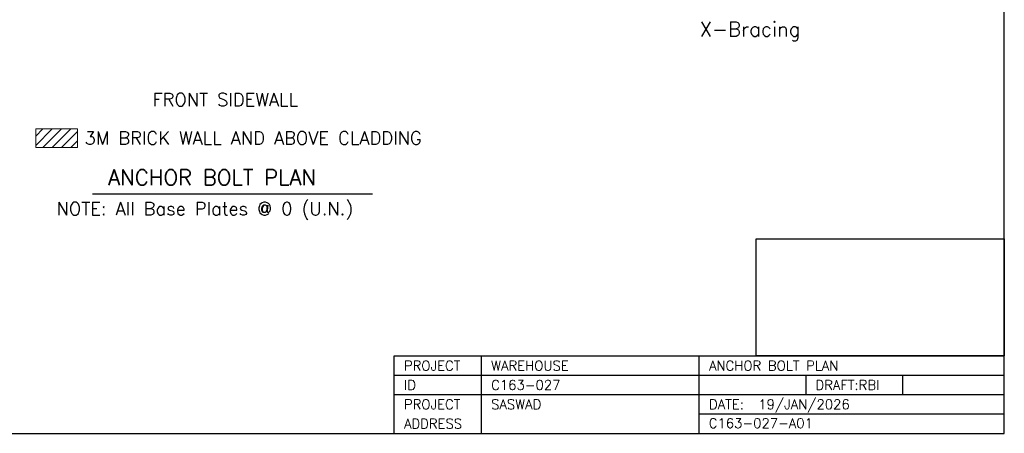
# Model space of a CAD drawing. Header units: millimetres. Extents: x -19676 to 167235, y 1586 to 44760.
# Tile 3 of 7: x 129689 to 167235, y 1586 to 17382. Entities that reach past the tile are written whole.
import ezdxf

# ---------------------------------------------------------------- set-up
doc = ezdxf.new("R2010")
doc.units = ezdxf.units.MM
doc.header["$MEASUREMENT"] = 0
doc.linetypes.add('CONTIN', pattern=[0])
doc.layers.get('0').update_dxf_attribs({"linetype": 'CONTIN'})
for name, color, linetype in [('14', 7, 'CONTIN'), ('15', 7, 'CONTIN'), ('2', 6, 'CONTIN'), ('22', 7, 'CONTIN')]:
    doc.layers.add(name, color=color, linetype=linetype)
doc.styles.add('SIMPLEX', font='SIMPLEX')
picture_1 = doc.add_image_def('image1.png', size_in_pixel=(129, 61))

msp = doc.modelspace()

# ---------------------------------------------------------------- hatches: boundary and pattern name
at = {"linetype": 'Continuous', "lineweight": 5}
h = msp.add_hatch(dxfattribs=at)
h.set_pattern_fill('ANSI31', color=1, scale=2000, style=0)
h.set_pattern_definition([(45, (-949699.16, 3495.3), (-176.776695, 176.776695), [])])
h.paths.add_polyline_path([(130299.8, 13208.3), (131892.8, 13208.3), (131892.8, 12502.3), (130299.8, 12502.3)])

# ---------------------------------------------------------------- linework, layer by layer
for p, q in [((143973.6, 1586.3), (143973.6, 4540.2)), ((143973.6, 4540.2), (167234.8, 4540.2)), ((147296.6, 1586.3), (147296.6, 4540.2)), ((155604.2, 1586.3), (155604.2, 4540.2)), ((143973.6, 3801.7), (167234.8, 3801.7)), ((159665.7, 3801.7), (159665.7, 3063.3)), ((163357.9, 3801.7), (163357.9, 3063.3)), ((143973.6, 3063.3), (167234.8, 3063.3)), ((155604.2, 2324.8), (167234.8, 2324.8))]:
    msp.add_line(p, q)
msp.add_lwpolyline([(130299.8, 13208.3), (131892.8, 13208.3), (131892.8, 12502.3), (130299.8, 12502.3)], close=True, dxfattribs=at)
at = {"layer": '15'}
msp.add_line((132469.8, 10734.2), (143147.9, 10734.2), dxfattribs=at)
at = {"layer": '22'}
for p, q in [((167234.8, 1586.3), (167234.8, 44759.7)), ((106181.6, 1586.3), (167234.8, 1586.3))]:
    msp.add_line(p, q, dxfattribs=at)

# ---------------------------------------------------------------- texts
at = {"layer": '14', "style": 'SIMPLEX'}
for s, height, p in [('PROJECT', 369.23, (144342.8, 3986.3)), ('WAREHOUSE', 369.23, (147665.8, 3986.3)), ('ANCHOR BOLT PLAN', 369.227, (155973.4, 3986.3)), ('ID', 369.23, (144342.8, 3247.9)), ('C163-027', 369.23, (147665.8, 3247.9)), ('DRAFT:RBI', 369.23, (160034.9, 3247.9)), ('PROJECT', 369.23, (144342.8, 2509.4)), ('SASWAD', 369.23, (147665.8, 2509.4)), ('DATE:', 369.23, (155973.4, 2509.4)), ('19/JAN/2026', 369.227, (157856.5, 2509.4)), ('ADDRESS', 369.23, (144342.8, 1771)), ('C163-027-A01', 369.227, (155964.9, 1789))]:
    msp.add_text(s, height=height, dxfattribs=at).set_placement(p)
at = {"layer": '15', "style": 'SIMPLEX'}
for s, height, p in [('FRONT SIDEWALL', 500, (134754, 14080.3)), ('3M BRICK WALL AND ABOVE CLADDING', 500, (132164.5, 12613.6)), ('ANCHOR BOLT PLAN', 593.228, (133066.8, 11062.4)), ('NOTE: All Base Plates @ 0 (U.N.)', 500, (131093.5, 9914))]:
    msp.add_text(s, height=height, dxfattribs=at).set_placement(p)
at = {"layer": '2', "style": 'SIMPLEX'}
msp.add_text('X-Bracing', height=550, dxfattribs=at).set_placement((155617.5, 16745.7))

# ---------------------------------------------------------------- pictures from other files: only their frames are drawn
at = {"linetype": 'Continuous'}
image = msp.add_image(picture_1, insert=(157773.9, 4540.2), size_in_units=(9460.9, 4473.7), dxfattribs=at)
image.dxf.flags = 7

doc.saveas('drawing.dxf')
